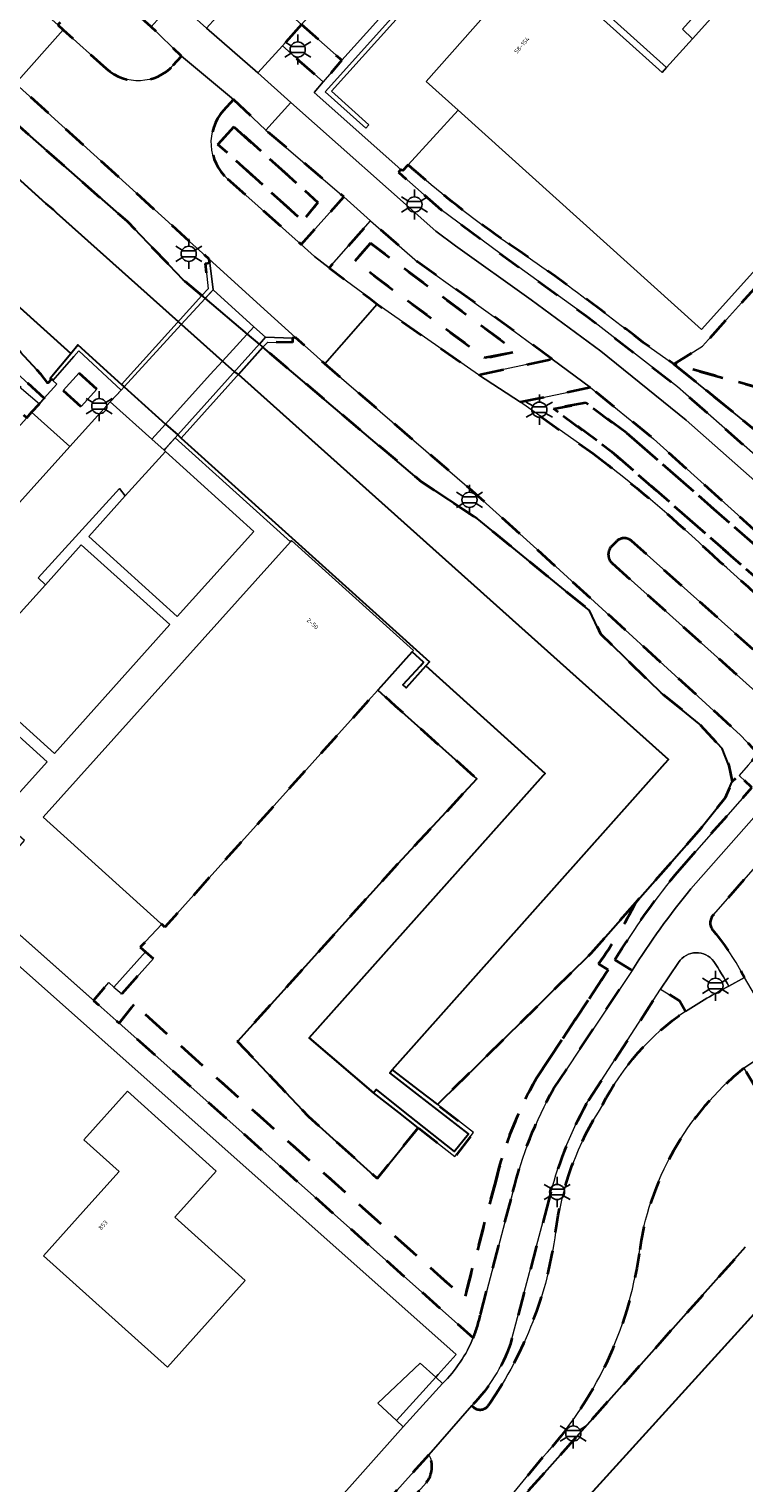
# Model space of a CAD drawing. Extents: x 105780 to 185197, y 477999 to 525027.
# Tile 15 of 256: x 106060 to 106120, y 478273 to 478395. Entities that reach past the tile are written whole.
import ezdxf
from ezdxf.enums import TextEntityAlignment as Align

# ---------------------------------------------------------------- set-up
doc = ezdxf.new("R2010")
doc.units = 0
doc.linetypes.add('XX-HIDDEN', pattern=[4, 2, -2])
for name, color, linetype, lineweight in [('B-GV-GR-HAAG_01-G', 252, 'GR-HAAG1', 13), ('B-GV-GR-MATERIAALGRENS-G', 252, 'XX-HIDDEN', 35), ('B-RO-IE-MEUBILAIR_WEGMEUBILAIR-S', 252, 'Continuous', 25), ('B-WE-GK-KADEMUUR-G', 252, 'Continuous', 18), ('B-WE-GW-WATERGANG_SLOOT_INSTEEK-G', 252, 'Continuous', 30), ('B-XX-KG-KADASTRAAL_BEBOUWING-G', 252, 'Continuous', 20), ('B1-WE-GW-TALUD_KRUIN-G', 252, 'Continuous', 25), ('B1-WE-KW-KUNSTWERK_DEK-BRUG', 252, 'Continuous', 18), ('B1-WE-KW-KUNSTWERK_LANDHOOFD-GV', 252, 'Continuous', 18), ('B1-WE-OG-BEBOUWING-T18', 7, 'Continuous', 18), ('B1-WE-OG-TERREIN_ERF-GV', 252, 'Continuous', 18), ('B1-WE-VH-VERHARDING_ASFALT-GV', 252, 'Continuous', 18), ('B1-WE-VH-VERHARDING_BEDRIJFSVLOERPLAAT-GV', 252, 'Continuous', 18), ('B1-WE-VH-VERHARDING_BETONSTRAATSTEEN-GV', 252, 'Continuous', 18), ('B1-WE-VH-VERHARDING_HALFVERHARDING_SCHELP-GV', 252, 'Continuous', 18), ('B1-WE-VH-VERHARDING_STRAATBAKSTEEN-GV', 252, 'Continuous', 18), ('B1-WE-VH-VERHARDING_TEGEL-GV', 252, 'Continuous', 18)]:
    doc.layers.add(name, color=color, linetype=linetype, lineweight=lineweight)
doc.styles.add('NLCS-ISO', font='NLCS-ISO.ttf')
doc.styles.add('NLCS-ISO-M200-T18', font='NLCS-ISO.ttf', dxfattribs={"height": 0.36})
doc.linetypes.add('GR-HAAG1', pattern='A,6,[176,NLCS.shx,S=0.125,R=0,X=0,Y=0],-2', length=8)

# ---------------------------------------------------------------- blocks, each defined once
blk = doc.blocks.new('B-SIE-WEG_LICHTMAST-SO')
at = {"ltscale": 0.1}
for p, q in [((0, 1.27), (0, 2.53)), ((-1.1, 0.63), (-2.19, 1.27)), ((1.1, 0.63), (2.19, 1.27)), ((-1.1, -0.63), (-2.19, -1.27)), ((0, -1.27), (0, -2.53)), ((1.1, -0.63), (2.19, -1.27))]:
    blk.add_line(p, q, dxfattribs=at)
at = {"flags": 128}
for points in [[(-1.16, 0.5), (1.16, 0.5)], [(-1.16, -0.5), (1.16, -0.5)]]:
    blk.add_lwpolyline(points, dxfattribs=at)
at = {"ltscale": 0.1}
blk.add_circle((0, 0), 1.27, dxfattribs=at)
at = {"style": 'NLCS-ISO'}
blk.add_attdef('TYPE', text='', height=1.8, dxfattribs=at).set_placement((0, 2.53), align=Align.BOTTOM_CENTER)

msp = doc.modelspace()

# ---------------------------------------------------------------- linework, layer by layer
at = {"layer": 'B-GV-GR-HAAG_01-G', "flags": 128}
for points in [[(106066.003, 478313.154), (106045.635, 478331.234), (106037.367, 478338.574), (106036.037, 478337.08), (106095.81, 478284.02), (106094.289, 478282.351), (106094.089, 478282.132), (106094.663, 478281.612)], [(106097.231, 478285.434), (106095.9, 478286.615), (106067.506, 478311.82), (106066.003, 478313.154)]]:
    msp.add_lwpolyline(points, dxfattribs=at)
msp.add_lwpolyline([(106070.383, 478317.233), (106069.731, 478317.803), (106067.075, 478314.854), (106067.727, 478314.284)], close=True, dxfattribs=at)
msp.add_lwpolyline([(106094.663, 478281.612, 0.1020359), (106097.231, 478285.434)], format="xyb", dxfattribs=at)
at = {"layer": 'B-GV-GR-MATERIAALGRENS-G', "flags": 128}
for points in [[(106073.421, 478377.388), (106071.965, 478378.707), (106058.813, 478390.631), (106052.47, 478396.215), (106049.963, 478396.069), (106033.693, 478410.665), (106033.747, 478413.096), (106009.07, 478435.201), (106006.586, 478434.974), (106000, 478440.909), (105990.393, 478449.567), (105990.271, 478452.066), (105989.136, 478453.087), (105986.174, 478455.752), (105979.589, 478448.467), (105981.061, 478447.147), (105981.513, 478446.741), (105984.342, 478450.132), (105984.925, 478450.734), (105985.445, 478451.047), (105985.979, 478451.274), (105986.585, 478451.399), (105987.114, 478451.339), (105987.592, 478451.142), (106000, 478440.047), (106049.516, 478395.691), (106057.515, 478388.459), (106068.176, 478379.069), (106072.895, 478374.171), (106074.463, 478372.843), (106074.98, 478373.414), (106074.761, 478375.543), (106075.114, 478375.58), (106075.076, 478375.887)], [(106044.016, 478382.197), (106020.844, 478403.411), (106000, 478421.579), (105986.503, 478433.496), (105978.865, 478440.313), (105978.582, 478440.644), (105978.432, 478441.162), (105978.452, 478441.527), (105978.796, 478442.911), (105979.06, 478443.564), (105979.528, 478444.361), (105981.513, 478446.741), (105981.061, 478447.147), (105979.589, 478448.467), (105974.599, 478442.746), (105982.489, 478434.873), (105995.684, 478423.523), (106026.983, 478394.948), (106043.265, 478380.641), (106054.068, 478370.743), (106061.224, 478364.23), (106062.287, 478365.409), (106061.946, 478365.718), (106061.831, 478365.821), (106061.529, 478365.501), (106060.954, 478366.235), (106058.456, 478368.936), (106050.726, 478376.198), (106049.212, 478377.62)], [(106082.826, 478395.59), (106081.219, 478393.778), (106084.642, 478390.755), (106086.194, 478392.576)], [(106077.143, 478386.999), (106075.806, 478385.512), (106082.919, 478379.111), (106084.2, 478380.648)], [(106077.143, 478386.999), (106084.2, 478380.648), (106082.919, 478379.111), (106075.806, 478385.512)], [(106103.85, 478367.516), (106100.675, 478369.868), (106092.559, 478375.675), (106088.606, 478379.105), (106085.128, 478375.165), (106086.597, 478374.062), (106088.505, 478372.643), (106089.175, 478372.113), (106097.682, 478366.19)], [(106088.619, 478377.243), (106090.336, 478375.921), (106100.448, 478368.438), (106100.846, 478368.144), (106098.203, 478367.611), (106089.13, 478374.325), (106087.298, 478375.737)], [(106088.619, 478377.243), (106087.298, 478375.737), (106089.13, 478374.325), (106098.203, 478367.611), (106100.846, 478368.144), (106100.448, 478368.438), (106090.336, 478375.921)], [(106082.325, 478369.325), (106082.068, 478369.267), (106082.068, 478368.92), (106079.977, 478368.946), (106079.582, 478368.507), (106092.896, 478357.231), (106097.561, 478354.139), (106106.981, 478346.43), (106107.919, 478344.476), (106113.003, 478339.514), (106116.204, 478336.92), (106118.117, 478334.847), (106118.685, 478333.423), (106118.968, 478332.101), (106119.541, 478332.601), (106120.315, 478333.472), (106121.149, 478334.412), (106119.671, 478335.979), (106102.557, 478351.574), (106096.895, 478356.695), (106084.771, 478367.112), (106084.1, 478367.729)], [(106124.939, 478363.092), (106121.095, 478365.132), (106114.072, 478367.093), (106126.651, 478356.88), (106132.509, 478352.139), (106134.913, 478351.586), (106138.379, 478352.968), (106148.227, 478359.361), (106153.356, 478362.87), (106158.493, 478365.964), (106164.765, 478368.195), (106169.345, 478370.028), (106165.863, 478370.148), (106159.135, 478368.418), (106153.785, 478366.216), (106145.695, 478362.416), (106139.344, 478359.765), (106133.956, 478357.125), (106130.444, 478359.22)], [(106062.819, 478364.877), (106064.313, 478363.527), (106065.648, 478365.004), (106064.154, 478366.354)], [(106110.095, 478361.329), (106106.669, 478363.854), (106103.979, 478363.351), (106108.842, 478359.768), (106127.061, 478343.873), (106128.382, 478345.375)], [(106110.095, 478361.329), (106128.382, 478345.375), (106127.061, 478343.873), (106108.842, 478359.768), (106103.979, 478363.351), (106106.669, 478363.854)]]:
    msp.add_lwpolyline(points, close=True, dxfattribs=at)
for points in [[(105973.037, 478417.773), (105973.11, 478417.017), (105973.262, 478416.448), (105973.61, 478415.768), (105974.103, 478415.226), (105974.747, 478414.846), (105975.983, 478414.365), (105977.032, 478413.927), (105978.446, 478413.01), (105979.976, 478411.741), (105982.955, 478409.06), (105984.669, 478407.489), (105984.989, 478407.84), (106000.052, 478394.351), (106017.88, 478378.348), (106034.476, 478363.538), (106034.075, 478363.102), (106032.705, 478361.614), (106044.749, 478350.826), (106046.713, 478349.067), (106046.849, 478349.22), (106052.687, 478355.695), (105980.627, 478421.388), (105979.06, 478422.905), (105975.49, 478426.36), (105981.576, 478433.131), (106000, 478416.527), (106059.286, 478363.013), (106059.749, 478362.595), (106060.164, 478363.054), (106060.813, 478363.774), (106053.449, 478370.033), (106042.776, 478380.002), (106026.397, 478394.302), (105995.145, 478422.825), (105981.957, 478434.425), (105974.008, 478442.068)], [(106178.088, 478376.289), (106184.765, 478383.696), (106184.905, 478383.852), (106186.214, 478385.303), (106185.524, 478385.913), (106182.179, 478388.873), (106181.387, 478389.595), (106172.997, 478397.241), (106161.063, 478407.98), (106152.202, 478398.162), (106149.544, 478400.608), (106153.128, 478404.595), (106151.431, 478406.172), (106153.594, 478408.569), (106155.288, 478406.984), (106158.343, 478410.427), (106156.018, 478412.52), (106116.472, 478368.587), (106114.072, 478367.093), (106121.095, 478365.132), (106124.939, 478363.092), (106130.444, 478359.22), (106133.956, 478357.125), (106139.344, 478359.765), (106145.695, 478362.416), (106153.785, 478366.216), (106159.135, 478368.418), (106165.863, 478370.148), (106169.345, 478370.028)], [(106060.233, 478404.119), (106057.679, 478401.264), (106063.124, 478396.393), (106062.358, 478395.538), (106062.824, 478395.127), (106066.417, 478391.877)], [(106072.051, 478392.157), (106072.748, 478392.921), (106070.209, 478395.371), (106060.233, 478404.119)], [(106077.119, 478389.299), (106076.249, 478388.349)], [(106076.603, 478382.642), (106082.796, 478377.133), (106086.373, 478381.126), (106079.835, 478386.725), (106077.119, 478389.299)], [(106091.755, 478383.814), (106091.288, 478383.307), (106091.152, 478383.403), (106090.964, 478383.178), (106094.546, 478380.044), (106100.241, 478375.812), (106106.709, 478371.141), (106114.37, 478365.188), (106131.846, 478349.818), (106132.034, 478350.029), (106134.417, 478348.235), (106135.274, 478348.296)], [(106169.345, 478370.028), (106164.765, 478368.195), (106158.493, 478365.964), (106153.356, 478362.87), (106148.227, 478359.361), (106138.379, 478352.968), (106134.913, 478351.586), (106132.509, 478352.139), (106126.651, 478356.88), (106114.072, 478367.093), (106111.48, 478368.916)], [(106107.074, 478365.128), (106101.193, 478363.893), (106107.295, 478359.595)], [(106126.999, 478347.569), (106124.833, 478349.579), (106112.351, 478360.83), (106107.074, 478365.128)], [(106109.193, 478352.157), (106108.86, 478351.832)], [(106108.884, 478350.403), (106124.959, 478336.031), (106126.638, 478337.901), (106110.545, 478352.234)], [(106092.596, 478303.049), (106089.164, 478298.799), (106083.424, 478303.972), (106077.454, 478310.292), (106090.866, 478325.154), (106097.543, 478332.299), (106096.735, 478333.015), (106090.705, 478338.416), (106089.215, 478339.75), (106088.421, 478338.867), (106071.354, 478319.884), (106071.099, 478320.113), (106069.287, 478318.192), (106069.731, 478317.803), (106070.383, 478317.233), (106067.727, 478314.284), (106067.075, 478314.854), (106066.631, 478315.243), (106065.355, 478313.729), (106066.396, 478312.806), (106067.506, 478311.82), (106068.751, 478313.388), (106096.504, 478288.752), (106099.12, 478298.583)], [(106114.559, 478324.722), (106120.618, 478331.583), (106119.541, 478332.601), (106118.968, 478332.101), (106118.366, 478330.725), (106116.149, 478327.929), (106110.857, 478321.925)], [(106125.237, 478329.841), (106117.414, 478320.942)], [(106110.857, 478321.925), (106107.095, 478317.656), (106094.221, 478304.995), (106097.264, 478302.651), (106095.694, 478300.626), (106092.596, 478303.049)], [(106107.749, 478316.799), (106108.563, 478316.296), (106108.424, 478316.087), (106102.532, 478307.204)], [(106102.532, 478307.204), (106108.424, 478316.087), (106108.563, 478316.296), (106107.749, 478316.799)], [(106103.978, 478306.309), (106110.562, 478316.235), (106109.116, 478317.129)], [(106115.036, 478312.811), (106114.548, 478313.689), (106112.957, 478314.673), (106106.737, 478305.081)], [(106068.751, 478313.388), (106067.506, 478311.82), (106095.9, 478286.615), (106097.231, 478285.434)], [(106099.12, 478298.583), (106096.504, 478288.752), (106068.751, 478313.388)], [(106121.169, 478306.011), (106119.951, 478308.054)], [(106097.836, 478287.401), (106100.566, 478297.688)], [(106103.581, 478296.999), (106100.353, 478284.923)], [(106103.053, 478275.391), (106098.038, 478269.277), (106086.825, 478256.935), (106077.176, 478246.215), (106077.803, 478245.654), (106086.245, 478255.077), (106101.392, 478272.076), (106120.066, 478293.033)], [(106093.503, 478275.623), (106081.473, 478262.225), (106083.257, 478262.043), (106093.278, 478273.268)]]:
    msp.add_lwpolyline(points, dxfattribs=at)
for points in [[(106066.417, 478391.877, 0.4100036), (106072.051, 478392.157)], [(106076.249, 478388.349, 0.4114176), (106076.603, 478382.642)], [(106092.399, 478383.255, -0.0024229), (106091.755, 478383.814)], [(106099.564, 478377.629, -0.0225961), (106092.399, 478383.255)], [(106111.48, 478368.916, 0.0172079), (106099.564, 478377.629)], [(106107.295, 478359.595, -0.0250781), (106116.722, 478351.632)], [(106110.545, 478352.234, 0.444517), (106109.193, 478352.157)], [(106108.86, 478351.832, 0.4254817), (106108.884, 478350.403)], [(106116.722, 478351.632, 0.0065567), (106126.334, 478343.095)], [(106109.116, 478317.129, -0.0362093), (106114.559, 478324.722)], [(106110.857, 478321.925, -0.0373299), (106107.749, 478316.799)], [(106107.749, 478316.799, 0.0373299), (106110.857, 478321.925)], [(106117.414, 478320.942, 0.4127815), (106117.428, 478319.503)], [(106117.428, 478319.503, -0.0507416), (106120.006, 478315.651)], [(106108.086, 478304.962, -0.1281834), (106115.036, 478312.811)], [(106102.532, 478307.204, 0.0702601), (106099.12, 478298.583)], [(106099.12, 478298.583, -0.0702601), (106102.532, 478307.204)], [(106119.951, 478308.054, 0.1938072), (106111.147, 478292.462)], [(106100.566, 478297.688, -0.0700595), (106103.978, 478306.309)], [(106106.737, 478305.081, 0.0656213), (106103.581, 478296.999)], [(106104.146, 478294.293, -0.1126357), (106108.086, 478304.962)], [(106098.581, 478279.906, 0.1200619), (106104.146, 478294.293)], [(106111.147, 478292.462, -0.1525472), (106103.053, 478275.391)], [(106097.231, 478285.434, 0.0451931), (106097.836, 478287.401)], [(106100.353, 478284.923, -0.112425), (106097.121, 478279.766)], [(106097.121, 478279.766, 0.5849386), (106098.581, 478279.906)], [(106093.278, 478273.268, 0.3053202), (106093.503, 478275.623)]]:
    msp.add_lwpolyline(points, format="xyb", dxfattribs=at)
at = {"layer": 'B-WE-GK-KADEMUUR-G', "flags": 128}
for points in [[(106075.114, 478375.58), (106074.761, 478375.543), (106074.98, 478373.414), (106074.463, 478372.843), (106074.736, 478372.612), (106075.392, 478373.326)], [(106082.068, 478369.267), (106079.801, 478369.342), (106079.279, 478368.763), (106079.582, 478368.507), (106079.977, 478368.946), (106082.068, 478368.92)], [(106063.445, 478367.977), (106061.724, 478365.916), (106061.831, 478365.821), (106061.946, 478365.718), (106063.716, 478367.733), (106064.127, 478368.2), (106067.678, 478364.921), (106067.922, 478365.183), (106067.71, 478365.373), (106064.05, 478368.701)], [(106072.424, 478361.155), (106072.199, 478360.905), (106081.88, 478352.183), (106081.983, 478352.297), (106092.21, 478343.082), (106092.108, 478342.968), (106093.067, 478342.104), (106092.79, 478341.8), (106091.33, 478340.198), (106091.603, 478339.952), (106093.263, 478341.791), (106093.565, 478342.126), (106072.728, 478360.883)], [(106094.221, 478304.995), (106092.722, 478306.15), (106090.436, 478307.912), (106090.241, 478307.648), (106092.491, 478305.908), (106096.831, 478302.552), (106095.634, 478301.055), (106091.205, 478304.561), (106089.078, 478306.244), (106088.86, 478305.971), (106090.973, 478304.318), (106092.596, 478303.049), (106095.694, 478300.626), (106097.264, 478302.651)]]:
    msp.add_lwpolyline(points, close=True, dxfattribs=at)
at = {"layer": 'B-WE-GW-WATERGANG_SLOOT_INSTEEK-G', "flags": 128}
for points in [[(106055.337, 478385.989), (106061.369, 478380.575), (106061.994, 478380.023), (106062.256, 478379.782), (106072.479, 478370.648), (106076.184, 478367.338), (106077.187, 478366.441), (106077.525, 478366.218), (106079.582, 478368.507), (106079.279, 478368.763), (106078.27, 478369.619), (106074.736, 478372.612), (106074.463, 478372.843), (106072.895, 478374.171), (106068.176, 478379.069), (106057.515, 478388.459)], [(106052.388, 478377.924), (106063.445, 478367.977), (106064.05, 478368.701), (106067.71, 478365.373), (106067.922, 478365.183), (106071.408, 478362.064), (106072.424, 478361.155), (106072.728, 478360.883), (106093.565, 478342.126), (106093.263, 478341.791), (106103.27, 478332.767), (106103.111, 478332.589), (106083.454, 478310.58), (106088.86, 478305.971), (106089.078, 478306.244), (106091.205, 478304.561), (106095.634, 478301.055), (106096.831, 478302.552), (106092.491, 478305.908), (106090.241, 478307.648), (106090.436, 478307.912), (106113.308, 478333.596), (106113.61, 478333.936), (106077.525, 478366.218), (106077.187, 478366.441), (106076.184, 478367.338), (106072.479, 478370.648), (106062.256, 478379.782), (106061.994, 478380.023), (106061.369, 478380.575), (106055.337, 478385.989)], [(106058.456, 478368.936), (106060.954, 478366.235), (106061.529, 478365.501), (106061.831, 478365.821), (106061.724, 478365.916), (106063.445, 478367.977), (106052.388, 478377.924)], [(106129.651, 478271.642), (106142.9, 478286.111), (106150.759, 478294.853), (106137.677, 478306.34), (106129.886, 478297.615), (106121.363, 478288.067), (106103.701, 478268.633)], [(106120.066, 478293.033), (106101.392, 478272.076), (106086.245, 478255.077), (106077.803, 478245.654), (106080.75, 478243.016), (106088.022, 478251.118), (106103.701, 478268.633), (106121.363, 478288.067), (106129.886, 478297.615), (106129.774, 478297.763), (106129.663, 478297.911), (106127.406, 478301.239), (106127.072, 478300.874), (106126.226, 478302.857)]]:
    msp.add_lwpolyline(points, dxfattribs=at)
for points in [[(106079.582, 478368.507), (106077.525, 478366.218), (106113.61, 478333.936), (106113.308, 478333.596), (106090.436, 478307.912), (106092.722, 478306.15), (106094.221, 478304.995), (106107.095, 478317.656), (106110.857, 478321.925), (106116.149, 478327.929), (106118.366, 478330.725), (106118.968, 478332.101), (106118.685, 478333.423), (106118.117, 478334.847), (106116.204, 478336.92), (106113.003, 478339.514), (106107.919, 478344.476), (106106.981, 478346.43), (106097.561, 478354.139), (106092.896, 478357.231)], [(106093.263, 478341.791), (106091.603, 478339.952), (106091.33, 478340.198), (106092.79, 478341.8), (106093.067, 478342.104), (106092.108, 478342.968), (106091.833, 478342.662), (106089.475, 478340.039), (106089.215, 478339.75), (106090.705, 478338.416), (106096.735, 478333.015), (106097.543, 478332.299), (106090.866, 478325.154), (106077.454, 478310.292), (106083.424, 478303.972), (106089.164, 478298.799), (106092.596, 478303.049), (106090.973, 478304.318), (106088.86, 478305.971), (106083.454, 478310.58), (106103.111, 478332.589), (106103.27, 478332.767)]]:
    msp.add_lwpolyline(points, close=True, dxfattribs=at)
at = {"layer": 'B-XX-KG-KADASTRAAL_BEBOUWING-G', "flags": 128}
for points in [[(106153.153, 478420.074), (106149.188, 478423.641), (106145.205, 478427.224), (106115.627, 478394.384), (106113.463, 478391.981), (106113.085, 478391.561), (106102.428, 478401.147), (106093.283, 478390.806), (106095.967, 478388.39), (106116.398, 478369.999), (106157.75, 478415.939)], [(106088.421, 478338.867), (106089.215, 478339.75), (106089.475, 478340.039), (106091.833, 478342.662), (106092.108, 478342.968), (106092.21, 478343.082), (106081.983, 478352.297), (106081.88, 478352.183), (106061.127, 478329.099), (106071.021, 478320.184), (106071.099, 478320.113), (106071.354, 478319.884)], [(106064.958, 478296.552), (106061.154, 478292.321), (106071.562, 478282.965), (106075.4, 478287.235), (106078.097, 478290.234), (106072.183, 478295.55), (106075.663, 478299.421), (106068.223, 478306.11), (106064.554, 478302.028), (106067.5, 478299.38)]]:
    msp.add_lwpolyline(points, close=True, dxfattribs=at)
at = {"layer": 'B1-WE-GW-TALUD_KRUIN-G', "flags": 128}
msp.add_lwpolyline([(106114.072, 478367.093), (106126.651, 478356.88), (106132.509, 478352.139), (106134.913, 478351.586), (106138.379, 478352.968), (106148.227, 478359.361), (106153.356, 478362.87), (106158.493, 478365.964), (106164.765, 478368.195), (106169.345, 478370.028)], dxfattribs=at)
at = {"layer": 'B1-WE-KW-KUNSTWERK_DEK-BRUG', "flags": 128}
msp.add_lwpolyline([(106066.769, 478363.918), (106070.261, 478360.794), (106071.282, 478359.871), (106072.199, 478360.905), (106072.424, 478361.155), (106072.728, 478360.883), (106079.582, 478368.507), (106079.977, 478368.946), (106082.068, 478368.92), (106082.068, 478369.267), (106079.801, 478369.342), (106078.824, 478370.225), (106075.392, 478373.326), (106075.114, 478375.58), (106074.761, 478375.543), (106074.98, 478373.414), (106074.463, 478372.843), (106067.71, 478365.373), (106067.922, 478365.183), (106067.678, 478364.921)], close=True, dxfattribs=at)
at = {"layer": 'B1-WE-KW-KUNSTWERK_LANDHOOFD-GV', "flags": 128}
for points in [[(106075.392, 478373.326), (106074.736, 478372.612), (106078.27, 478369.619), (106079.279, 478368.763), (106079.801, 478369.342), (106078.824, 478370.225)], [(106067.922, 478365.183), (106067.678, 478364.921), (106067.322, 478364.528), (106066.769, 478363.918), (106070.261, 478360.794), (106071.282, 478359.871), (106071.427, 478360.034), (106071.846, 478360.507), (106072.199, 478360.905), (106072.424, 478361.155), (106071.408, 478362.064)]]:
    msp.add_lwpolyline(points, close=True, dxfattribs=at)
at = {"layer": 'B1-WE-OG-TERREIN_ERF-GV', "flags": 128}
for points in [[(106145.205, 478427.224), (106149.188, 478423.641), (106149.702, 478424.273), (106141.818, 478431.357), (106139.283, 478428.552), (106142.289, 478425.851), (106131.733, 478414.082), (106114.782, 478395.192), (106115.627, 478394.384)], [(106102.428, 478401.147), (106113.085, 478391.561), (106113.463, 478391.981), (106098.103, 478405.779), (106086.194, 478392.576), (106084.642, 478390.755), (106083.89, 478389.878), (106091.152, 478383.403), (106091.288, 478383.307), (106091.755, 478383.814), (106095.967, 478388.39), (106093.283, 478390.806)], [(106088.219, 478386.889), (106088.466, 478387.168), (106085.337, 478389.972), (106098.192, 478404.283), (106099.005, 478403.606), (106099.219, 478403.867), (106098.184, 478404.808), (106084.809, 478389.942)], [(106088.219, 478386.889), (106084.809, 478389.942), (106098.184, 478404.808), (106099.219, 478403.867), (106099.005, 478403.606), (106098.192, 478404.283), (106085.337, 478389.972), (106088.466, 478387.168)], [(106071.399, 478359.765), (106068.029, 478356.046), (106064.961, 478352.632), (106072.376, 478345.937), (106078.827, 478353.049)], [(106061.323, 478348.585), (106057.654, 478344.54), (106054.643, 478341.157), (106062.089, 478334.434), (106071.752, 478345.247), (106064.324, 478351.932)], [(106050.993, 478337.146), (106045.947, 478331.578), (106052.405, 478325.806), (106055.812, 478322.826), (106059.578, 478327.132), (106057.976, 478328.533), (106059.13, 478329.867), (106058.474, 478330.421), (106061.459, 478333.748), (106054.015, 478340.451)], [(106076.715, 478266.25), (106079.036, 478264.159), (106079.145, 478264.281), (106091.354, 478277.971), (106090.781, 478278.502), (106089.224, 478279.945), (106092.787, 478283.312), (106094.089, 478282.132), (106094.289, 478282.351), (106095.81, 478284.02), (106036.037, 478337.08), (106035.89, 478337.21), (106000, 478297.563), (105984.704, 478280.667), (105968.362, 478262.614), (106000, 478234.67), (106015.03, 478221.42), (106028.45, 478209.49), (106068.786, 478253.741), (106065.908, 478256.402)], [(106061.154, 478292.321), (106064.958, 478296.552), (106067.5, 478299.38), (106064.554, 478302.028), (106068.223, 478306.11), (106075.663, 478299.421), (106072.183, 478295.55), (106078.097, 478290.234), (106075.4, 478287.235), (106071.562, 478282.965)], [(106094.089, 478282.132), (106092.787, 478283.312), (106089.224, 478279.945), (106090.781, 478278.502)], [(106094.663, 478281.612), (106094.089, 478282.132), (106090.781, 478278.502), (106091.354, 478277.971)]]:
    msp.add_lwpolyline(points, close=True, dxfattribs=at)
for points in [[(106156.018, 478412.52), (106158.343, 478410.427), (106158.633, 478410.754), (106161.321, 478408.266), (106161.063, 478407.98), (106172.997, 478397.241), (106181.387, 478389.595), (106182.044, 478390.349), (106184.824, 478394.009), (106177.578, 478400.529), (106164.297, 478412.48), (106164.687, 478412.913), (106158.494, 478418.415), (106157.449, 478417.261), (106157.75, 478415.939), (106116.398, 478369.999), (106095.967, 478388.39), (106091.755, 478383.814)], [(106098.103, 478405.779), (106113.463, 478391.981), (106115.627, 478394.384), (106114.782, 478395.192), (106131.733, 478414.082)], [(106111.48, 478368.916), (106114.072, 478367.093), (106116.472, 478368.587), (106156.018, 478412.52)], [(106045.635, 478331.234), (106065.218, 478313.851), (106065.355, 478313.729), (106066.631, 478315.243), (106067.075, 478314.854), (106069.731, 478317.803), (106069.287, 478318.192), (106071.099, 478320.113), (106071.021, 478320.184), (106061.127, 478329.099), (106081.88, 478352.183), (106072.199, 478360.905), (106071.846, 478360.507), (106071.427, 478360.034), (106071.282, 478359.871), (106071.399, 478359.765), (106078.827, 478353.049), (106072.376, 478345.937), (106064.961, 478352.632), (106068.029, 478356.046), (106067.539, 478356.657), (106060.717, 478349.163), (106061.323, 478348.585), (106064.324, 478351.932), (106071.752, 478345.247), (106062.089, 478334.434), (106054.643, 478341.157)], [(106054.015, 478340.451), (106061.459, 478333.748), (106058.474, 478330.421)]]:
    msp.add_lwpolyline(points, dxfattribs=at)
at = {"layer": 'B1-WE-OG-TERREIN_ERF-GV'}
for points in [[(106091.755, 478383.814, 0.0024229), (106092.399, 478383.255)], [(106092.399, 478383.255, 0.0225961), (106099.564, 478377.629)], [(106099.564, 478377.629, -0.0172079), (106111.48, 478368.916)]]:
    msp.add_lwpolyline(points, format="xyb", dxfattribs=at)
at = {"layer": 'B1-WE-VH-VERHARDING_ASFALT-GV', "flags": 128}
msp.add_lwpolyline([(106009.721, 478442.633), (106000, 478451.415), (105993.857, 478456.965), (105993.14, 478457.604), (105989.136, 478453.087), (105990.271, 478452.066), (106000, 478443.338), (106009.07, 478435.201), (106033.747, 478413.096), (106052.47, 478396.215), (106058.813, 478390.631), (106062.824, 478395.127), (106062.358, 478395.538), (106056.535, 478400.683)], close=True, dxfattribs=at)
for points in [[(106081.908, 478389.03), (106079.835, 478386.725), (106086.373, 478381.126), (106088.606, 478379.105), (106092.559, 478375.675), (106100.675, 478369.868), (106103.85, 478367.516), (106107.074, 478365.128), (106112.351, 478360.83), (106124.833, 478349.579), (106126.999, 478347.569)], [(106128.509, 478346.529), (106130.509, 478348.783), (106128.572, 478350.492), (106126.406, 478352.403), (106115.093, 478362.385), (106107.945, 478368.185), (106102.084, 478372.472), (106095.728, 478377.015), (106094.079, 478378.236), (106081.908, 478389.03)], [(106107.295, 478359.595), (106101.193, 478363.893), (106097.682, 478366.19), (106089.175, 478372.113), (106084.771, 478367.112), (106096.895, 478356.695), (106102.557, 478351.574), (106119.671, 478335.979), (106121.149, 478334.412), (106123.339, 478331.948), (106125.237, 478329.841), (106127.261, 478332.089), (106128.186, 478333.117), (106126.081, 478335.015), (106124.959, 478336.031), (106108.884, 478350.403)], [(106108.86, 478351.832), (106109.193, 478352.157)], [(106110.545, 478352.234), (106126.638, 478337.901), (106127.765, 478336.904), (106129.831, 478334.991), (106133.134, 478338.694), (106130.667, 478340.284), (106127.104, 478342.568), (106126.334, 478343.095)], [(106123.444, 478309.798), (106120.006, 478315.651), (106118.682, 478314.927)], [(106097.121, 478279.766), (106093.503, 478275.623)], [(105960.126, 478115.965), (106000, 478160.43), (106034, 478198.25), (106077.176, 478246.215), (106086.825, 478256.935), (106098.038, 478269.277), (106103.053, 478275.391)], [(106093.278, 478273.268), (106083.257, 478262.043), (106081.473, 478262.225), (106071.62, 478251.188)]]:
    msp.add_lwpolyline(points, dxfattribs=at)
at = {"layer": 'B1-WE-VH-VERHARDING_ASFALT-GV'}
for points in [[(106116.722, 478351.632, 0.0250781), (106107.295, 478359.595)], [(106109.193, 478352.157, -0.444517), (106110.545, 478352.234)], [(106108.884, 478350.403, -0.4254817), (106108.86, 478351.832)], [(106126.334, 478343.095, -0.0065567), (106116.722, 478351.632)], [(106118.682, 478314.927, 0.020832), (106115.036, 478312.811)], [(106115.036, 478312.811, 0.1281834), (106108.086, 478304.962)], [(106119.951, 478308.054, -0.0433625), (106122.015, 478309.233)], [(106111.147, 478292.462, -0.1938072), (106119.951, 478308.054)], [(106108.086, 478304.962, 0.1126357), (106104.146, 478294.293)], [(106104.146, 478294.293, -0.1200619), (106098.581, 478279.906)], [(106103.053, 478275.391, 0.1525472), (106111.147, 478292.462)], [(106098.581, 478279.906, -0.5849386), (106097.121, 478279.766)], [(106093.503, 478275.623, -0.3053202), (106093.278, 478273.268)]]:
    msp.add_lwpolyline(points, format="xyb", dxfattribs=at)
at = {"layer": 'B1-WE-VH-VERHARDING_BEDRIJFSVLOERPLAAT-GV', "flags": 128}
msp.add_lwpolyline([(106075.076, 478375.887), (106075.114, 478375.58), (106075.392, 478373.326), (106078.824, 478370.225), (106079.801, 478369.342), (106082.068, 478369.267), (106082.325, 478369.325), (106079.956, 478371.463)], close=True, dxfattribs=at)
at = {"layer": 'B1-WE-VH-VERHARDING_BETONSTRAATSTEEN-GV', "flags": 128}
for points in [[(106121.052, 478431.328), (106133.328, 478445), (106129.964, 478448.04), (106115.278, 478431.609), (106098.649, 478413.279), (106094.736, 478408.859), (106082.826, 478395.59), (106086.194, 478392.576), (106098.103, 478405.779), (106102.001, 478410.213)], [(106075.154, 478366.211), (106076.184, 478367.338), (106078.824, 478370.225), (106075.392, 478373.326), (106072.729, 478370.425), (106067.922, 478365.183), (106067.678, 478364.921), (106066.769, 478363.918), (106070.261, 478360.794), (106071.408, 478362.064)], [(106061.323, 478348.585), (106060.717, 478349.163), (106067.539, 478356.657), (106068.029, 478356.046), (106071.399, 478359.765), (106071.282, 478359.871), (106070.261, 478360.794), (106066.769, 478363.918), (106063.381, 478360.18), (106056.605, 478352.703), (106043.464, 478337.884), (106041.443, 478335.605), (106045.947, 478331.578), (106050.993, 478337.146), (106050.351, 478337.712), (106056.965, 478345.103), (106057.654, 478344.54)], [(106056.605, 478352.703), (106063.381, 478360.18), (106060.164, 478363.054), (106059.749, 478362.595), (106040.145, 478340.951), (106043.464, 478337.884)]]:
    msp.add_lwpolyline(points, close=True, dxfattribs=at)
for points in [[(106066.417, 478391.877), (106062.824, 478395.127), (106058.813, 478390.631), (106071.965, 478378.707), (106073.421, 478377.388), (106075.076, 478375.887), (106079.956, 478371.463), (106082.325, 478369.325), (106084.1, 478367.729), (106084.771, 478367.112), (106089.175, 478372.113), (106088.505, 478372.643), (106086.597, 478374.062), (106085.128, 478375.165), (106083.92, 478376.133), (106082.796, 478377.133), (106076.603, 478382.642)], [(106076.249, 478388.349), (106077.119, 478389.299), (106072.748, 478392.921), (106072.051, 478392.157)]]:
    msp.add_lwpolyline(points, dxfattribs=at)
at = {"layer": 'B1-WE-VH-VERHARDING_BETONSTRAATSTEEN-GV'}
for points in [[(106072.051, 478392.157, -0.4100036), (106066.417, 478391.877)], [(106076.603, 478382.642, -0.4114176), (106076.249, 478388.349)]]:
    msp.add_lwpolyline(points, format="xyb", dxfattribs=at)
at = {"layer": 'B1-WE-VH-VERHARDING_HALFVERHARDING_SCHELP-GV', "flags": 128}
msp.add_lwpolyline([(105974.599, 478442.746), (105974.008, 478442.068), (105981.957, 478434.425), (105995.145, 478422.825), (106026.397, 478394.302), (106042.776, 478380.002), (106053.449, 478370.033), (106060.813, 478363.774), (106061.224, 478364.23), (106054.068, 478370.743), (106043.265, 478380.641), (106026.983, 478394.948), (105995.684, 478423.523), (105982.489, 478434.873)], close=True, dxfattribs=at)
at = {"layer": 'B1-WE-VH-VERHARDING_STRAATBAKSTEEN-GV', "flags": 128}
for points in [[(106078.824, 478370.225), (106076.184, 478367.338), (106075.154, 478366.211), (106071.408, 478362.064), (106070.261, 478360.794), (106071.282, 478359.871), (106071.427, 478360.034), (106071.846, 478360.507), (106072.199, 478360.905), (106072.424, 478361.155), (106079.801, 478369.342)], [(106063.716, 478367.733), (106061.946, 478365.718), (106062.287, 478365.409), (106061.224, 478364.23), (106060.813, 478363.774), (106060.164, 478363.054), (106063.381, 478360.18), (106066.769, 478363.918), (106067.322, 478364.528), (106067.678, 478364.921), (106064.127, 478368.2)], [(106062.819, 478364.877), (106064.154, 478366.354), (106065.648, 478365.004), (106064.313, 478363.527)]]:
    msp.add_lwpolyline(points, close=True, dxfattribs=at)
at = {"layer": 'B1-WE-VH-VERHARDING_TEGEL-GV', "flags": 128}
for points in [[(106082.826, 478395.59), (106078.55, 478399.367), (106076.473, 478397.068), (106074.838, 478395.258), (106079.153, 478391.522), (106081.219, 478393.778)], [(106074.838, 478395.258), (106072.226, 478397.614), (106070.209, 478395.371), (106072.748, 478392.921), (106077.119, 478389.299), (106079.835, 478386.725), (106081.908, 478389.03), (106079.153, 478391.522)], [(106088.606, 478379.105), (106086.373, 478381.126), (106082.796, 478377.133), (106083.92, 478376.133), (106085.128, 478375.165)], [(106103.85, 478367.516), (106097.682, 478366.19), (106101.193, 478363.893), (106107.074, 478365.128)]]:
    msp.add_lwpolyline(points, close=True, dxfattribs=at)
for points in [[(106081.219, 478393.778), (106079.153, 478391.522), (106081.908, 478389.03), (106094.079, 478378.236), (106095.728, 478377.015), (106102.084, 478372.472), (106107.945, 478368.185), (106115.093, 478362.385), (106126.406, 478352.403), (106128.572, 478350.492), (106130.509, 478348.783), (106133.551, 478346.149)], [(106135.274, 478348.296), (106134.417, 478348.235), (106132.034, 478350.029), (106131.846, 478349.818), (106114.37, 478365.188), (106106.709, 478371.141), (106100.241, 478375.812), (106094.546, 478380.044), (106090.964, 478383.178), (106091.152, 478383.403), (106083.89, 478389.878), (106084.642, 478390.755), (106081.219, 478393.778)], [(106123.339, 478331.948), (106121.149, 478334.412), (106120.315, 478333.472), (106119.541, 478332.601), (106120.618, 478331.583), (106114.559, 478324.722)], [(106115.507, 478323.095), (106123.339, 478331.948)], [(106117.414, 478320.942), (106125.237, 478329.841), (106123.339, 478331.948), (106115.507, 478323.095)], [(106106.737, 478305.081), (106112.957, 478314.673), (106114.459, 478316.92)], [(106109.116, 478317.129), (106110.562, 478316.235)], [(106114.459, 478316.92), (106112.957, 478314.673), (106114.548, 478313.689), (106115.036, 478312.811)], [(106110.562, 478316.235), (106103.978, 478306.309)], [(106118.682, 478314.927), (106120.006, 478315.651)], [(106119.951, 478308.054), (106121.169, 478306.011)], [(106100.566, 478297.688), (106097.836, 478287.401)], [(106100.353, 478284.923), (106103.581, 478296.999)], [(106094.663, 478281.612), (106091.354, 478277.971), (106079.145, 478264.281), (106081.473, 478262.225), (106093.503, 478275.623), (106097.121, 478279.766)]]:
    msp.add_lwpolyline(points, dxfattribs=at)
at = {"layer": 'B1-WE-VH-VERHARDING_TEGEL-GV'}
for points in [[(106114.559, 478324.722, 0.0362093), (106109.116, 478317.129)], [(106110.562, 478316.235, -0.0310814), (106115.507, 478323.095)], [(106115.507, 478323.095, 0.0310814), (106110.562, 478316.235)], [(106117.428, 478319.503, -0.4127815), (106117.414, 478320.942)], [(106120.006, 478315.651, 0.0507416), (106117.428, 478319.503)], [(106117.43, 478316.999, 0.5173354), (106114.459, 478316.92)], [(106114.459, 478316.92, -0.5173354), (106117.43, 478316.999)], [(106118.682, 478314.927, 0.0096344), (106117.43, 478316.999)], [(106117.43, 478316.999, -0.0096344), (106118.682, 478314.927)], [(106115.036, 478312.811, -0.020832), (106118.682, 478314.927)], [(106122.015, 478309.233, 0.0433625), (106119.951, 478308.054)], [(106103.978, 478306.309, 0.0700595), (106100.566, 478297.688)], [(106103.581, 478296.999, -0.0656213), (106106.737, 478305.081)], [(106097.836, 478287.401, -0.0451931), (106097.231, 478285.434)], [(106097.231, 478285.434, -0.1020359), (106094.663, 478281.612)], [(106097.121, 478279.766, 0.112425), (106100.353, 478284.923)]]:
    msp.add_lwpolyline(points, format="xyb", dxfattribs=at)

# ---------------------------------------------------------------- block references
at = {"layer": 'B-RO-IE-MEUBILAIR_WEGMEUBILAIR-S', "xscale": 0.5, "yscale": 0.5, "zscale": 0.5}
for p in [(106082.5, 478393.484), (106092.299, 478380.486), (106073.35, 478376.347), (106065.841, 478363.563), (106102.781, 478363.275), (106096.912, 478355.711), (106117.563, 478314.947), (106104.267, 478297.661), (106105.625, 478277.405)]:
    msp.add_blockref('B-SIE-WEG_LICHTMAST-SO', p, dxfattribs=at)

# ---------------------------------------------------------------- texts
at = {"layer": 'B1-WE-OG-BEBOUWING-T18', "style": 'NLCS-ISO-M200-T18'}
for s, rotation, p in [('58-154', 48.5, (106101.31, 478393.844)), ('2-50', 318, (106083.749, 478345.322)), ('853', 47.8, (106066.156, 478294.88))]:
    msp.add_text(s, height=0.36, rotation=rotation, dxfattribs=at).set_placement(p, align=Align.MIDDLE)

doc.saveas('drawing.dxf')
